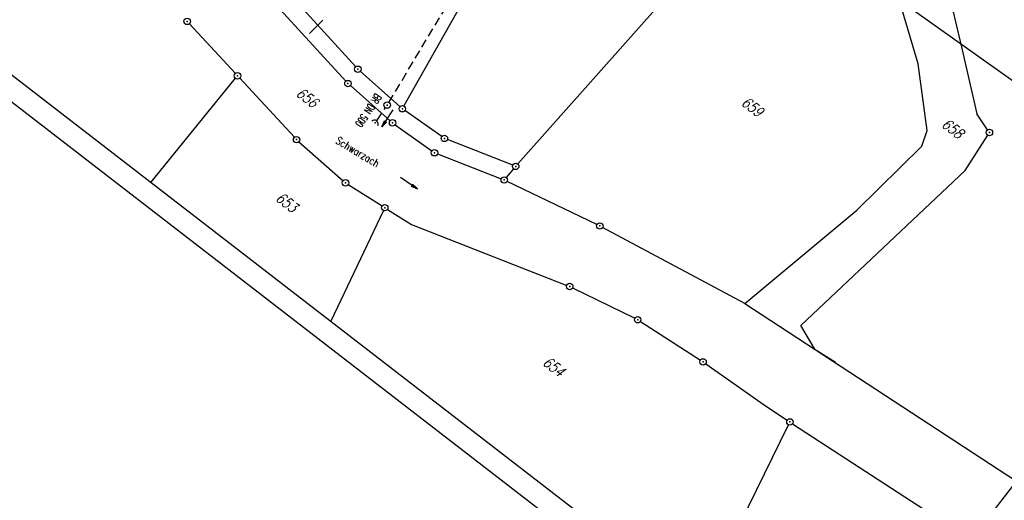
# Model space of a CAD drawing. Extents: x 448814 to 449970, y 436659 to 437685.
# Tile 59 of 132: x 449379 to 449608, y 436826 to 436938. Entities that reach past the tile are written whole.
import ezdxf
from ezdxf.enums import TextEntityAlignment as Align

# ---------------------------------------------------------------- set-up
doc = ezdxf.new("R2010")
doc.units = 0
doc.header["$LTSCALE"] = 2
doc.header["$MEASUREMENT"] = 0
doc.linetypes.add('AUSGEZOGEN', pattern=[0])
doc.linetypes.add('GESTRICH-X2', pattern=[1.5, 1, -0.5])
doc.layers.get('0').update_dxf_attribs({"linetype": 'AUSGEZOGEN'})
for name, color, linetype in [('213_FLSTNR', 8, 'AUSGEZOGEN'), ('213_GRENZL', 8, 'AUSGEZOGEN'), ('213_GRENZP', 8, 'AUSGEZOGEN'), ('DURCHL', 200, 'GESTRICH-X2'), ('KANAL', 7, 'GESTRICH-X2'), ('PFEIL', 7, 'CONTINUOUS'), ('PFEILTOP', 200, 'AUSGEZOGEN'), ('Planeinteilung', 250, 'CONTINUOUS'), ('RAHMEN', 7, 'AUSGEZOGEN'), ('SCHRIFT', 7, 'AUSGEZOGEN'), ('SCHSYMBOL', 200, 'AUSGEZOGEN'), ('STRASSE', 250, 'AUSGEZOGEN'), ('STROMLTG', 4, 'AUSGEZOGEN'), ('TEXTO', 4, 'CONTINUOUS')]:
    doc.layers.add(name, color=color, linetype=linetype)
doc.styles.add('ROMANS', font='romans.shx', dxfattribs={"width": 0.8})

# ---------------------------------------------------------------- blocks, each defined once
blk = doc.blocks.new('42')
at = {"color": 0}
blk.add_arc((-0.02, -0.31), 0.91, 12.5363, 167.4637, dxfattribs=at)
blk.add_point((0, 0), dxfattribs=at)
blk = doc.blocks.new('GST')
at = {"color": 0}
blk.add_circle((0, 0), 0.75, dxfattribs=at)
blk.add_point((0, 0), dxfattribs=at)
blk = doc.blocks.new('10')
blk.add_blockref('GST', (0, 0))
blk = doc.blocks.new('1135420')
blk.add_line((0, 0), (1135, 0))
at = {"layer": 'RAHMEN'}
for p, q in [((950, 5), (950, 415)), ((25, 5), (950, 5))]:
    blk.add_line(p, q, dxfattribs=at)
blk = doc.blocks.new('PFEIL2')
at = {"color": 0}
for p, q in [((0.88, 0), (-2.4, -0.01)), ((0.88, -0.27), (0.88, 0.28)), ((0.88, 0.28), (2.43, 0.01)), ((0.91, 0.27), (0.88, 0.26)), ((0.97, 0.26), (0.88, 0.25)), ((1.02, 0.25), (0.88, 0.23)), ((1.07, 0.24), (0.88, 0.21)), ((1.13, 0.23), (0.88, 0.19)), ((1.18, 0.22), (0.88, 0.17)), ((1.24, 0.21), (0.88, 0.15)), ((1.29, 0.21), (0.88, 0.14)), ((1.34, 0.2), (0.88, 0.12)), ((1.4, 0.19), (0.88, 0.1)), ((1.45, 0.18), (0.88, 0.08)), ((1.51, 0.17), (0.88, 0.06)), ((1.56, 0.16), (0.88, 0.04)), ((1.61, 0.15), (0.88, 0.02)), ((1.67, 0.14), (0.88, 0.01)), ((1.72, 0.13), (0.88, -0.01)), ((1.78, 0.12), (0.88, -0.03)), ((1.83, 0.11), (0.88, -0.05)), ((1.88, 0.1), (0.88, -0.07)), ((1.94, 0.09), (0.88, -0.09)), ((2.05, 0.08), (0.88, -0.12)), ((1.99, 0.08), (0.88, -0.11)), ((2.1, 0.07), (0.88, -0.14)), ((2.15, 0.06), (0.88, -0.16)), ((2.21, 0.05), (0.88, -0.18)), ((2.26, 0.04), (0.88, -0.2)), ((2.32, 0.03), (0.88, -0.22)), ((2.37, 0.02), (0.88, -0.23)), ((2.42, 0.01), (0.88, -0.25)), ((2.43, 0.01), (0.88, -0.27))]:
    blk.add_line(p, q, dxfattribs=at)

msp = doc.modelspace()

# ---------------------------------------------------------------- linework, layer by layer
at = {"layer": '213_FLSTNR', "flags": 128}
msp.add_lwpolyline([(449449.34, 436938.07), (449446.23, 436934.9)], dxfattribs=at)
at = {"layer": '213_GRENZL'}
for p, q in [((449515.03, 437001.02), (449468.25, 436918)), ((449548.54, 436964.9), (449494.86, 436904.46)), ((449588.34, 436927.83), (449579.02, 436959.62)), ((449430.66, 436950.07), (449454.68, 436923.79)), ((449456.99, 436927.14), (449438.81, 436947.08)), ((449596.46, 436940.3), (449598.53, 436931.44)), ((449418.14, 436937.2), (449428.88, 436925.59)), ((449598.53, 436931.44), (449602.05, 436916.16)), ((449467.32, 436917.84), (449458.05, 436926.09)), ((449590.41, 436912.28), (449588.34, 436927.83)), ((449409.15, 436900.15), (449428.92, 436924.46)), ((449429.9, 436924.49), (449442.67, 436910.68)), ((449455.75, 436922.74), (449465.04, 436914.55)), ((449477.09, 436910.86), (449468.5, 436916.91)), ((449604.56, 436912.43), (449602.05, 436916.16)), ((449466.21, 436913.62), (449474.78, 436907.51)), ((449589.19, 436908.63), (449590.41, 436912.28)), ((449443.74, 436909.64), (449454.05, 436900.54)), ((449493.67, 436904.17), (449478.4, 436910.15)), ((449599.3, 436902.92), (449604.58, 436911.17)), ((449574.01, 436893.67), (449589.19, 436908.63)), ((449476.09, 436906.8), (449490.98, 436900.99)), ((449492.17, 436901.29), (449493.88, 436903.32)), ((449560.92, 436866.76), (449599.3, 436902.92)), ((449513.33, 436890.3), (449492.36, 436900.39)), ((449455.25, 436899.64), (449463.14, 436894.65)), ((449463.45, 436893.57), (449451.18, 436867.71)), ((449464.41, 436893.84), (449470.04, 436890.28)), ((449547.87, 436871.89), (449574.01, 436893.67)), ((449470.04, 436890.28), (449506.27, 436876.11)), ((449547.87, 436871.89), (449514.66, 436889.62)), ((449507.65, 436875.5), (449522.17, 436868.41)), ((449547.87, 436871.9), (449611.29, 436830.4)), ((449523.47, 436867.68), (449537.48, 436858.64)), ((449564.24, 436861.18), (449560.92, 436866.76)), ((449569.02, 436858.06), (449564.87, 436860.77)), ((449538.73, 436857.8), (449552.89, 436847.79)), ((449552.89, 436847.79), (449557.76, 436844.62)), ((449540.59, 436807.9), (449558.06, 436843.54)), ((449559.02, 436843.81), (449600.7, 436816.68))]:
    msp.add_line(p, q, dxfattribs=at)
at = {"layer": 'DURCHL'}
for p, q in [((449464.72, 436918.84), (449514.87, 437002.28)), ((449461.97, 436914.66), (449463.91, 436917.59))]:
    msp.add_line(p, q, dxfattribs=at)
at = {"layer": 'KANAL'}
for p, q in [((449464.72, 436918.84), (449514.87, 437002.28)), ((449461.97, 436914.66), (449463.91, 436917.59))]:
    msp.add_line(p, q, dxfattribs=at)
at = {"layer": 'STRASSE'}
msp.add_lwpolyline([(449362.46, 437286.84, 0.003129), (449378.39, 437273.8, 0.000219), (449408.94, 437249.11, 0.000389), (449426.16, 437235.24, 0.000199), (449436.47, 437226.95, 0.000081), (449461.92, 437206.5, 0.002212), (449498.74, 437177.21, 0.005742), (449512.99, 437166.24, 0.0056), (449526.07, 437156.63, 0.002613), (449554.65, 437136.36, 0.00064), (449582.62, 437116.79, -0.001217), (449597.34, 437106.46, -0.000457), (449617.3, 437092.36, 0.000962), (449626.76, 437085.69, 0.000105), (449631.4, 437082.43, 0.000015), (449663.88, 437059.65, 0.000123), (449670.22, 437055.21, -0.000021), (449708.02, 437028.72, -0.00448), (449717.59, 437021.89, -0.023584), (449743.51, 437001.7)], format="xyb", dxfattribs=at)
at = {"layer": 'STROMLTG', "flags": 128}
msp.add_lwpolyline([(449808.66, 436783.33), (449699.48, 436860.62), (449444.3, 437041.88), (449195.4, 437219.16), (448919.45, 437415.95), (448883.12, 437441.79)], dxfattribs=at)

# ---------------------------------------------------------------- block references
at = {"layer": '213_GRENZP', "rotation": 322.3369117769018}
for p in [(449417.63, 436937.75), (449429.39, 436925.04), (449457.49, 436926.58), (449455.18, 436923.23), (449467.88, 436917.34), (449465.6, 436914.05), (449604.98, 436911.8), (449443.18, 436910.13), (449477.7, 436910.42), (449475.39, 436907.07), (449494.36, 436903.89), (449454.61, 436900.04), (449491.68, 436900.71), (449463.77, 436894.24), (449514, 436889.97), (449506.97, 436875.83), (449522.84, 436868.08), (449538.11, 436858.23), (449558.39, 436844.21)]:
    msp.add_blockref('GST', p, dxfattribs=at)
at = {"layer": 'PFEIL', "rotation": 236.3352000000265}
msp.add_blockref('PFEIL2', (449464.43, 436915.13), dxfattribs=at)
at = {"layer": 'PFEILTOP', "rotation": 325.6749472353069}
msp.add_blockref('PFEIL2', (449469.46, 436899.94), dxfattribs=at)
at = {"layer": 'Planeinteilung', "linetype": 'Continuous', "rotation": 322.3369009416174}
msp.add_blockref('1135420', (448814.48, 437352.85), dxfattribs=at)
at = {"layer": 'SCHSYMBOL', "rotation": 322.3365}
for name, p in [('10', (449464.34, 436918.21)), ('42', (449461.54, 436914.02))]:
    msp.add_blockref(name, p, dxfattribs=at)

# ---------------------------------------------------------------- texts
at = {"layer": '213_FLSTNR', "style": 'ROMANS', "oblique": 15, "width": 0.8}
for s, p in [('656', (449442.86, 436920.55)), ('659', (449546.84, 436918.4)), ('658', (449593.61, 436913.33)), ('653', (449438.08, 436896.1)), ('654', (449500.45, 436857.72))]:
    msp.add_text(s, height=2.5, rotation=322.3369, dxfattribs=at).set_placement(p)
at = {"layer": 'SCHRIFT', "style": 'ROMANS', "width": 0.8}
msp.add_text('Schwarzach', height=1.8, rotation=329.0387, dxfattribs=at).set_placement((449452.13, 436909.42))
at = {"layer": 'TEXTO', "style": 'ROMANS', "width": 0.6}
msp.add_text('BR DN 500', height=1.8, rotation=236.3352, dxfattribs=at).set_placement((449459.21, 436917.45), align=Align.CENTER)

doc.saveas('drawing.dxf')
